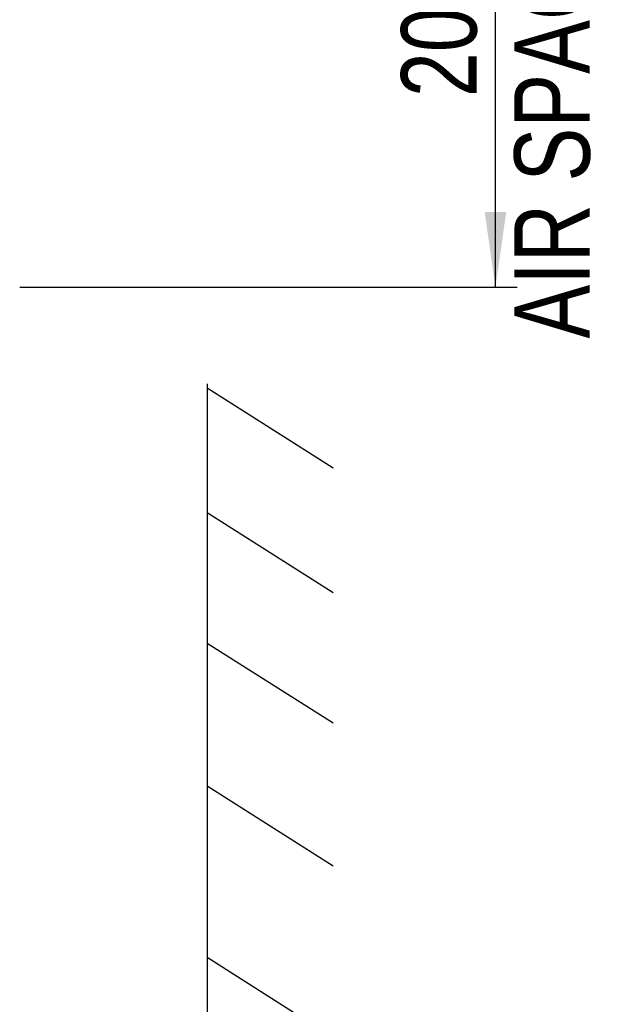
# Model space of a CAD drawing. Extents: x 0 to 420, y 0 to 297.
# Tile 13 of 51: x 86 to 113, y 177 to 222. Entities that reach past the tile are written whole.
import ezdxf

# ---------------------------------------------------------------- set-up
doc = ezdxf.new("R2010")
doc.units = 0
doc.header["$LTSCALE"] = 23.1
doc.layers.get('0').update_dxf_attribs({"linetype": 'CONTINUOUS'})
doc.styles.get("Standard").update_dxf_attribs({"font": 'txt', "width": 0.8})
doc.dimstyles.get("Standard").update_dxf_attribs({"dimtxt": 2.5, "dimasz": 2.5, "dimexe": 1.25, "dimexo": 0.625, "dimtad": 1, "dimcen": 2.5, "dimazin": 3, "dimtfac": 1, "dimtmove": 0, "dimatfit": 3})

# ---------------------------------------------------------------- blocks, each defined once
blk = doc.blocks.new('_FILLED')
at = {"color": 0, "linetype": 'BYBLOCK'}
blk.add_solid([(0, 0), (-1, 0.143), (-1, -0.143)], dxfattribs=at)
blk = doc.blocks.new('*D1')
at = {"color": 2, "linetype": 'CONTINUOUS'}
for p, q in [((97.937, 249.858), (109.117, 249.858)), ((108.117, 249.858), (108.117, 229.835)), ((108.117, 209.812), (108.117, 229.835)), ((86.049, 209.812), (109.117, 209.812))]:
    blk.add_line(p, q, dxfattribs=at)
at = {"color": 2, "linetype": 'CONTINUOUS', "xscale": 3.5, "yscale": 3.5, "zscale": 3.5}
for p, rotation in [((108.117, 249.858), 90), ((108.117, 209.812), 270)]:
    blk.add_blockref('_FILLED', p, dxfattribs=dict(at, rotation=rotation))
at = {"color": 5, "linetype": 'CONTINUOUS', "width": 0.8}
for s, p in [('AIR SPACE OUTLET', (112.492, 207.435)), (' MIN ', (107.242, 227.035)), ('200', (107.242, 218.635))]:
    blk.add_text(s, height=3.5, rotation=90, dxfattribs=at).set_placement(p)

msp = doc.modelspace()

# ---------------------------------------------------------------- linework, layer by layer
at = {"color": 7, "linetype": 'CONTINUOUS'}
for p, q in [((94.746, 205.337), (94.733, 119.563)), ((94.746, 205.148), (100.589, 201.445)), ((94.745, 199.364), (100.588, 195.661)), ((94.744, 193.308), (100.588, 189.605)), ((94.743, 186.684), (100.587, 182.982)), ((94.742, 178.736), (100.585, 175.033))]:
    msp.add_line(p, q, dxfattribs=at)

# ---------------------------------------------------------------- dimensions: what is measured, and where the dimension line sits
at = {"color": 2, "linetype": 'CONTINUOUS'}
dim = msp.add_linear_dim(base=(108.117, 209.812), p1=(97.937, 249.858), p2=(86.049, 209.812), angle=270, dimstyle='Standard', dxfattribs=at)
dim.commit()
dim.dimension.update_dxf_attribs({"geometry": '*D1', "text_midpoint": (108.117, 229.835), "dimtype": 128})

doc.saveas('drawing.dxf')
